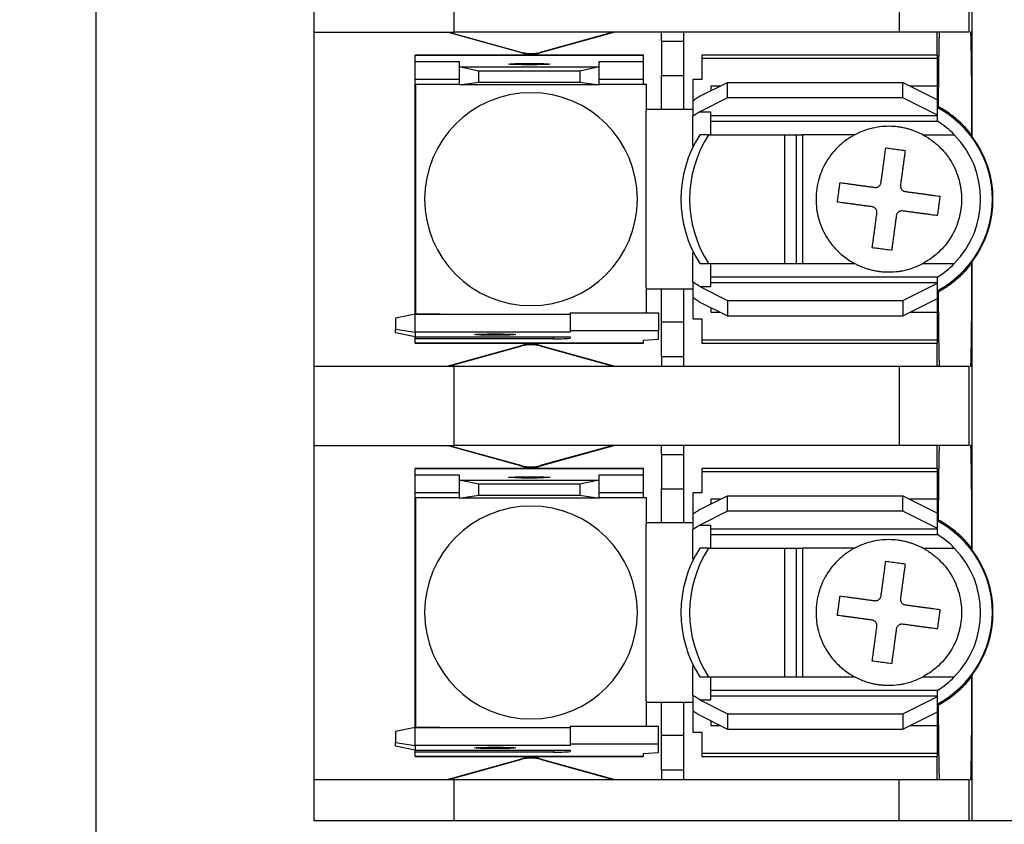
# Model space of a CAD drawing. Header units: millimetres. Extents: x 19 to 819, y 19 to 629.
# Tile 4 of 16: x 163 to 208, y 463 to 500. Entities that reach past the tile are written whole.
import ezdxf

# ---------------------------------------------------------------- set-up
doc = ezdxf.new("R2010")
doc.units = ezdxf.units.MM
doc.header["$LTSCALE"] = 3
doc.linetypes.add('SLD-Solid', pattern=[0])
doc.styles.add('SLDTEXTSTYLE0', font='VERDANA.TTF')
doc.dimstyles.new('SLDDIMSTYLE1', dxfattribs={"dimtxt": 6.474023, "dimasz": 9.906, "dimexe": 0, "dimexo": 0.0625, "dimgap": 1.618506, "dimtad": 0, "dimtih": 1, "dimtoh": 1, "dimrnd": 1e-09, "dimzin": 12, "dimdsep": 46, "dimtxsty": 'SLDTEXTSTYLE0', "dimsah": 1, "dimcen": 0.09, "dimadec": 0, "dimazin": 3, "dimtfac": 1, "dimtofl": 0, "dimtmove": 0, "dimatfit": 3, "dimfxl": 0, "dimfrac": 2, "dimtolj": 1, "dimtzin": 12, "dimarcsym": 0})

# ---------------------------------------------------------------- blocks, each defined once
blk = doc.blocks.new('_D_8')
at = {"color": 7, "linetype": 'SLD-Solid', "lineweight": 0}
for p, q in [((167.297, 541.348), (116.453, 541.348)), ((125.978, 541.348), (125.978, 503.182)), ((116.358, 491.443), (114.184, 491.443)), ((114.184, 491.443), (114.184, 481.154)), ((135.597, 491.443), (137.771, 491.443)), ((137.771, 491.443), (137.771, 481.154)), ((114.184, 481.154), (116.358, 481.154)), ((137.771, 481.154), (135.597, 481.154)), ((125.978, 442.288), (125.978, 479.704)), ((167.297, 442.288), (116.453, 442.288))]:
    blk.add_line(p, q, dxfattribs=at)
at = {"color": 7, "linetype": 'SLD-Solid', "lineweight": 18}
for points in [[(125.978, 541.348), (124.454, 531.442), (127.502, 531.442)], [(125.978, 442.288), (127.502, 452.194), (124.454, 452.194)]]:
    blk.add_solid(points, dxfattribs=at)
at = {"color": 7, "linetype": 'SLD-Solid', "lineweight": 18, "char_height": 6.35, "attachment_point": 1, "style": 'SLDTEXTSTYLE0'}
for s, insert in [('99.1', (116.358, 500.958)), ('3.90', (116.358, 489.219))]:
    blk.add_mtext(s, dxfattribs=dict(at, insert=insert))

msp = doc.modelspace()

# ---------------------------------------------------------------- linework, layer by layer
for p, q in [((166.612, 462.968), (166.612, 520.668)), ((176.512, 499.388), (176.512, 502.989)), ((182.862, 499.388), (182.862, 502.989)), ((203.043, 502.989), (203.043, 499.388)), ((206.218, 499.388), (206.218, 502.989)), ((206.357, 499.388), (206.357, 502.989)), ((176.512, 499.388), (182.862, 499.388)), ((176.512, 484.249), (176.512, 499.388)), ((185.924, 498.454), (182.532, 499.388)), ((182.615, 499.388), (185.929, 498.475)), ((203.043, 499.388), (182.862, 499.388)), ((190.068, 499.388), (186.754, 498.475)), ((190.152, 499.388), (186.76, 498.454)), ((192.26, 498.977), (192.26, 499.388)), ((193.276, 498.977), (193.276, 499.388)), ((206.218, 499.388), (203.043, 499.388)), ((204.769, 498.346), (204.769, 499.388)), ((206.357, 499.388), (206.281, 499.387)), ((206.281, 499.388), (206.281, 499.387)), ((206.357, 494.65), (206.357, 499.388)), ((192.26, 498.977), (193.276, 498.977)), ((192.26, 498.977), (192.26, 497.424)), ((193.276, 497.424), (193.276, 498.977)), ((185.924, 498.454), (185.929, 498.475)), ((186.754, 498.475), (186.76, 498.454)), ((191.447, 498.346), (181.084, 498.346)), ((181.084, 498.346), (181.084, 498.345)), ((181.084, 498.063), (181.084, 498.345)), ((181.084, 498.345), (191.447, 498.345)), ((181.084, 498.063), (183.09, 498.063)), ((181.084, 497.25), (181.084, 498.063)), ((183.09, 498.063), (183.09, 497.817)), ((189.44, 498.063), (191.447, 498.063)), ((189.44, 497.817), (189.44, 498.063)), ((191.447, 498.345), (191.447, 498.346)), ((191.447, 498.063), (191.447, 498.345)), ((191.447, 497.25), (191.447, 498.063)), ((204.782, 498.346), (194.089, 498.346)), ((194.089, 498.346), (194.089, 498.214)), ((194.089, 498.214), (194.089, 497.243)), ((194.089, 498.214), (204.782, 498.214)), ((204.782, 498.214), (204.782, 498.346)), ((204.782, 496.949), (204.782, 498.214)), ((183.979, 497.629), (183.09, 497.817)), ((183.09, 497.817), (189.44, 497.817)), ((183.09, 497.817), (183.09, 497.005)), ((188.551, 497.629), (183.979, 497.629)), ((183.979, 497.13), (183.979, 497.629)), ((189.44, 497.817), (188.551, 497.629)), ((188.551, 497.629), (188.551, 497.13)), ((189.44, 497.005), (189.44, 497.817)), ((183.09, 497.25), (181.084, 497.25)), ((181.084, 496.39), (181.084, 497.25)), ((183.09, 497.005), (183.979, 497.13)), ((183.979, 497.13), (188.551, 497.13)), ((188.551, 497.13), (189.44, 497.005)), ((191.447, 497.25), (189.44, 497.25)), ((191.447, 497.027), (191.447, 497.25)), ((192.26, 497.424), (193.276, 497.424)), ((192.26, 495.882), (192.26, 497.424)), ((193.276, 495.882), (193.276, 497.424)), ((194.089, 497.243), (193.682, 497.243)), ((193.682, 497.243), (193.682, 496.273)), ((181.123, 497.027), (183.09, 497.027)), ((181.123, 486.61), (181.123, 497.027)), ((189.44, 497.005), (183.09, 497.005)), ((189.44, 497.027), (191.56, 497.027)), ((191.56, 497.027), (191.56, 495.82)), ((193.997, 496.482), (195.257, 497.112)), ((194.932, 496.949), (194.495, 496.949)), ((194.495, 496.949), (194.495, 496.731)), ((195.257, 496.408), (195.257, 497.112)), ((195.257, 497.112), (203.207, 497.112)), ((203.207, 496.408), (203.207, 497.112)), ((203.207, 497.112), (204.782, 496.324)), ((204.782, 496.949), (203.532, 496.949)), ((204.782, 496.292), (204.782, 496.949)), ((181.084, 487.246), (181.084, 496.39)), ((193.682, 496.273), (193.682, 495.576)), ((195.257, 496.408), (193.997, 495.778)), ((203.207, 496.408), (195.257, 496.408)), ((204.782, 495.62), (203.207, 496.408)), ((204.782, 495.62), (204.782, 496.324)), ((192.26, 495.882), (191.56, 495.882)), ((191.561, 495.768), (191.56, 495.82)), ((193.276, 495.882), (192.26, 495.882)), ((193.682, 495.882), (193.276, 495.882)), ((193.997, 495.778), (194.495, 495.778)), ((194.495, 494.739), (194.495, 495.778)), ((191.561, 487.869), (191.561, 495.768)), ((193.682, 494.237), (193.682, 495.576)), ((204.782, 495.594), (194.495, 495.594)), ((194.495, 495.349), (204.782, 495.349)), ((204.782, 495.594), (204.782, 495.62)), ((204.782, 495.349), (204.782, 495.594)), ((194.396, 494.739), (194.001, 494.739)), ((194.396, 494.739), (197.846, 494.739)), ((197.846, 494.739), (197.846, 488.897)), ((197.846, 494.739), (198.381, 494.739)), ((198.381, 488.897), (198.381, 494.739)), ((198.381, 494.739), (198.661, 494.739)), ((198.661, 494.739), (198.661, 488.897)), ((201.032, 494.739), (198.661, 494.739)), ((204.112, 494.739), (205.542, 494.739)), ((206.331, 494.726), (206.357, 494.65)), ((193.682, 488.061), (193.682, 489.4)), ((194.001, 488.897), (194.396, 488.897)), ((194.396, 488.897), (197.846, 488.897)), ((194.495, 487.859), (194.495, 488.897)), ((197.846, 488.897), (198.381, 488.897)), ((198.381, 488.897), (198.661, 488.897)), ((198.661, 488.897), (201.032, 488.897)), ((204.112, 488.897), (205.542, 488.897)), ((206.357, 488.987), (206.331, 488.911)), ((206.357, 484.249), (206.357, 488.987)), ((204.782, 488.288), (194.495, 488.288)), ((204.782, 488.043), (204.782, 488.288)), ((191.56, 487.817), (191.561, 487.869)), ((191.56, 487.817), (191.56, 486.663)), ((191.56, 487.754), (192.26, 487.754)), ((192.26, 487.754), (193.276, 487.754)), ((192.26, 486.247), (192.26, 487.754)), ((193.276, 486.247), (193.276, 487.754)), ((193.276, 487.754), (193.682, 487.754)), ((193.682, 488.061), (193.682, 487.364)), ((193.997, 487.859), (195.257, 487.229)), ((193.997, 487.859), (194.495, 487.859)), ((194.495, 488.043), (204.782, 488.043)), ((203.207, 487.229), (204.782, 488.016)), ((204.782, 488.016), (204.782, 488.043)), ((204.782, 487.312), (204.782, 488.016)), ((193.682, 487.33), (193.682, 486.394)), ((203.207, 486.525), (204.782, 487.312)), ((204.782, 486.688), (204.782, 487.345)), ((181.084, 487.246), (181.123, 487.246)), ((181.084, 486.603), (181.084, 487.246)), ((193.997, 487.155), (195.257, 486.525)), ((194.495, 486.906), (194.495, 486.688)), ((195.257, 487.229), (195.257, 486.525)), ((195.257, 487.229), (203.207, 487.229)), ((203.207, 487.229), (203.207, 486.525)), ((181.084, 486.603), (180.195, 486.416)), ((180.195, 486.416), (180.195, 485.917)), ((181.084, 485.791), (181.084, 486.603)), ((181.084, 486.603), (188.12, 486.603)), ((182.227, 486.61), (181.123, 486.61)), ((188.12, 486.663), (192.133, 486.663)), ((188.12, 486.663), (188.12, 485.851)), ((192.133, 486.663), (192.133, 485.851)), ((194.495, 486.688), (194.932, 486.688)), ((195.257, 486.525), (203.207, 486.525)), ((203.532, 486.688), (204.782, 486.688)), ((204.782, 485.423), (204.782, 486.688)), ((193.276, 486.247), (192.26, 486.247)), ((192.26, 484.68), (192.26, 486.247)), ((193.276, 484.68), (193.276, 486.247)), ((193.682, 486.394), (194.089, 486.394)), ((194.089, 486.394), (194.089, 485.423)), ((180.195, 485.917), (181.084, 485.791)), ((180.195, 485.757), (180.195, 485.917)), ((181.084, 485.569), (180.195, 485.757)), ((181.084, 485.791), (181.084, 485.569)), ((188.12, 485.791), (181.084, 485.791)), ((181.084, 485.569), (188.12, 485.569)), ((181.084, 485.49), (181.084, 485.569)), ((187.358, 485.49), (187.358, 485.569)), ((192.133, 485.851), (188.12, 485.851)), ((188.12, 485.851), (188.12, 485.791)), ((188.12, 485.569), (188.12, 485.516)), ((192.133, 485.47), (192.133, 485.851)), ((181.084, 485.292), (181.084, 485.49)), ((187.358, 485.49), (181.084, 485.49)), ((191.447, 485.292), (181.084, 485.292)), ((181.084, 485.291), (181.084, 485.292)), ((181.084, 485.291), (191.447, 485.291)), ((182.532, 484.249), (185.924, 485.183)), ((182.615, 484.249), (185.929, 485.162)), ((185.929, 485.162), (185.924, 485.183)), ((186.76, 485.183), (186.754, 485.162)), ((186.754, 485.162), (190.068, 484.249)), ((186.76, 485.183), (190.152, 484.249)), ((191.447, 485.428), (192.133, 485.47)), ((191.447, 485.292), (191.447, 485.428)), ((191.447, 485.291), (191.447, 485.292)), ((204.782, 485.423), (194.089, 485.423)), ((194.089, 485.423), (194.089, 485.291)), ((194.089, 485.291), (204.782, 485.291)), ((204.769, 484.249), (204.769, 485.291)), ((204.782, 485.291), (204.782, 485.423)), ((192.26, 484.68), (193.276, 484.68)), ((192.26, 484.68), (192.26, 484.249)), ((193.276, 484.249), (193.276, 484.68)), ((176.512, 480.648), (176.512, 484.249)), ((176.512, 484.249), (182.862, 484.249)), ((182.862, 480.648), (182.862, 484.249)), ((182.862, 484.249), (203.043, 484.249)), ((203.043, 484.249), (203.043, 480.648)), ((203.043, 484.249), (206.218, 484.249)), ((206.218, 480.648), (206.218, 484.249)), ((206.281, 484.249), (206.357, 484.249)), ((206.357, 480.648), (206.357, 484.249)), ((176.512, 480.648), (182.862, 480.648)), ((176.512, 465.509), (176.512, 480.648)), ((185.924, 479.714), (182.532, 480.648)), ((182.615, 480.648), (185.929, 479.735)), ((203.043, 480.648), (182.862, 480.648)), ((190.068, 480.648), (186.754, 479.735)), ((190.152, 480.648), (186.76, 479.714)), ((192.26, 480.237), (192.26, 480.648)), ((193.276, 480.237), (193.276, 480.648)), ((206.218, 480.648), (203.043, 480.648)), ((204.769, 479.606), (204.769, 480.648)), ((206.357, 480.648), (206.281, 480.647)), ((206.281, 480.648), (206.281, 480.647)), ((206.357, 475.91), (206.357, 480.648)), ((192.26, 480.237), (192.26, 478.684)), ((192.26, 480.237), (193.276, 480.237)), ((193.276, 478.684), (193.276, 480.237)), ((185.924, 479.714), (185.929, 479.735)), ((186.754, 479.735), (186.76, 479.714)), ((191.447, 479.606), (181.084, 479.606)), ((181.084, 479.606), (181.084, 479.605)), ((181.084, 479.323), (181.084, 479.605)), ((181.084, 479.605), (191.447, 479.605)), ((181.084, 479.323), (183.09, 479.323)), ((181.084, 478.51), (181.084, 479.323)), ((183.09, 479.323), (183.09, 479.077)), ((189.44, 479.077), (189.44, 479.323)), ((189.44, 479.323), (191.447, 479.323)), ((191.447, 479.605), (191.447, 479.606)), ((191.447, 479.323), (191.447, 479.605)), ((191.447, 478.51), (191.447, 479.323)), ((204.782, 479.606), (194.089, 479.606)), ((194.089, 479.606), (194.089, 479.474)), ((194.089, 479.474), (194.089, 478.503)), ((194.089, 479.474), (204.782, 479.474)), ((204.782, 479.474), (204.782, 479.606)), ((204.782, 478.209), (204.782, 479.474)), ((183.09, 479.077), (183.09, 478.265)), ((183.979, 478.889), (183.09, 479.077)), ((183.09, 479.077), (189.44, 479.077)), ((188.551, 478.889), (183.979, 478.889)), ((183.979, 478.39), (183.979, 478.889)), ((189.44, 479.077), (188.551, 478.889)), ((188.551, 478.889), (188.551, 478.39)), ((189.44, 478.265), (189.44, 479.077)), ((183.09, 478.51), (181.084, 478.51)), ((181.084, 477.65), (181.084, 478.51)), ((183.09, 478.265), (183.979, 478.39)), ((183.979, 478.39), (188.551, 478.39)), ((188.551, 478.39), (189.44, 478.265)), ((191.447, 478.51), (189.44, 478.51)), ((191.447, 478.287), (191.447, 478.51)), ((192.26, 478.684), (193.276, 478.684)), ((192.26, 477.142), (192.26, 478.684)), ((193.276, 477.142), (193.276, 478.684)), ((194.089, 478.503), (193.682, 478.503)), ((193.682, 478.503), (193.682, 477.533)), ((193.997, 477.742), (195.257, 478.372)), ((195.257, 477.668), (195.257, 478.372)), ((195.257, 478.372), (203.207, 478.372)), ((203.207, 477.668), (203.207, 478.372)), ((203.207, 478.372), (204.782, 477.584)), ((181.123, 478.287), (183.09, 478.287)), ((181.123, 467.87), (181.123, 478.287)), ((189.44, 478.265), (183.09, 478.265)), ((189.44, 478.287), (191.56, 478.287)), ((191.56, 478.287), (191.56, 477.08)), ((194.932, 478.209), (194.495, 478.209)), ((194.495, 478.209), (194.495, 477.991)), ((204.782, 478.209), (203.532, 478.209)), ((204.782, 477.552), (204.782, 478.209)), ((181.123, 477.65), (181.084, 477.65)), ((181.084, 468.506), (181.084, 477.65)), ((193.682, 477.533), (193.682, 476.836)), ((195.257, 477.668), (193.997, 477.038)), ((203.207, 477.668), (195.257, 477.668)), ((204.782, 476.88), (203.207, 477.668)), ((204.782, 476.88), (204.782, 477.584)), ((192.26, 477.142), (191.56, 477.142)), ((191.561, 477.028), (191.56, 477.08)), ((191.561, 469.129), (191.561, 477.028)), ((193.276, 477.142), (192.26, 477.142)), ((193.682, 477.142), (193.276, 477.142)), ((193.997, 477.038), (194.495, 477.038)), ((194.495, 475.999), (194.495, 477.038)), ((193.682, 475.497), (193.682, 476.836)), ((204.782, 476.854), (194.495, 476.854)), ((194.495, 476.609), (204.782, 476.609)), ((204.782, 476.854), (204.782, 476.88)), ((204.782, 476.609), (204.782, 476.854)), ((194.396, 475.999), (194.001, 475.999)), ((194.396, 475.999), (197.846, 475.999)), ((197.846, 475.999), (197.846, 470.157)), ((197.846, 475.999), (198.381, 475.999)), ((198.381, 470.157), (198.381, 475.999)), ((198.381, 475.999), (198.661, 475.999)), ((198.661, 475.999), (198.661, 470.157)), ((201.032, 475.999), (198.661, 475.999)), ((204.112, 475.999), (205.542, 475.999)), ((206.331, 475.986), (206.357, 475.91)), ((193.682, 469.321), (193.682, 470.66)), ((194.001, 470.157), (194.396, 470.157)), ((194.396, 470.157), (197.846, 470.157)), ((194.495, 469.119), (194.495, 470.157)), ((197.846, 470.157), (198.381, 470.157)), ((198.381, 470.157), (198.661, 470.157)), ((198.661, 470.157), (201.032, 470.157)), ((204.112, 470.157), (205.542, 470.157)), ((206.357, 470.247), (206.331, 470.171)), ((206.357, 465.509), (206.357, 470.247)), ((204.782, 469.548), (194.495, 469.548)), ((204.782, 469.303), (204.782, 469.548)), ((191.56, 469.077), (191.561, 469.129)), ((191.56, 469.077), (191.56, 467.923)), ((191.56, 469.014), (192.26, 469.014)), ((192.26, 469.014), (193.276, 469.014)), ((192.26, 467.507), (192.26, 469.014)), ((193.276, 467.507), (193.276, 469.014)), ((193.276, 469.014), (193.682, 469.014)), ((193.682, 469.321), (193.682, 468.624)), ((193.997, 469.119), (195.257, 468.489)), ((193.997, 469.119), (194.495, 469.119)), ((194.495, 469.303), (204.782, 469.303)), ((203.207, 468.489), (204.782, 469.276)), ((204.782, 469.276), (204.782, 469.303)), ((204.782, 468.572), (204.782, 469.276)), ((193.682, 468.59), (193.682, 467.654)), ((203.207, 467.785), (204.782, 468.572)), ((204.782, 467.948), (204.782, 468.605)), ((181.084, 468.506), (181.123, 468.506)), ((181.084, 467.863), (181.084, 468.506)), ((193.997, 468.415), (195.257, 467.785)), ((194.495, 468.166), (194.495, 467.948)), ((195.257, 468.489), (195.257, 467.785)), ((195.257, 468.489), (203.207, 468.489)), ((203.207, 468.489), (203.207, 467.785)), ((181.084, 467.863), (180.195, 467.676)), ((180.195, 467.676), (180.195, 467.177)), ((181.084, 467.051), (181.084, 467.863)), ((181.084, 467.863), (188.12, 467.863)), ((182.227, 467.87), (181.123, 467.87)), ((188.12, 467.923), (188.12, 467.111)), ((188.12, 467.923), (192.133, 467.923)), ((192.133, 467.111), (192.133, 467.923)), ((193.682, 467.654), (194.089, 467.654)), ((194.089, 467.654), (194.089, 466.683)), ((194.495, 467.948), (194.932, 467.948)), ((195.257, 467.785), (203.207, 467.785)), ((203.532, 467.948), (204.782, 467.948)), ((204.782, 466.683), (204.782, 467.948)), ((193.276, 467.507), (192.26, 467.507)), ((192.26, 465.94), (192.26, 467.507)), ((193.276, 465.94), (193.276, 467.507)), ((180.195, 467.177), (181.084, 467.051)), ((180.195, 467.017), (180.195, 467.177)), ((181.084, 466.829), (180.195, 467.017)), ((181.084, 467.051), (181.084, 466.829)), ((188.12, 467.051), (181.084, 467.051)), ((181.084, 466.829), (188.12, 466.829)), ((181.084, 466.75), (181.084, 466.829)), ((181.084, 466.552), (181.084, 466.75)), ((187.358, 466.75), (181.084, 466.75)), ((187.358, 466.829), (187.358, 466.75)), ((188.12, 467.111), (188.12, 467.051)), ((192.133, 467.111), (188.12, 467.111)), ((188.12, 466.829), (188.12, 466.776)), ((192.133, 466.73), (192.133, 467.111)), ((191.447, 466.552), (181.084, 466.552)), ((181.084, 466.552), (181.084, 466.551)), ((181.084, 466.551), (191.447, 466.551)), ((182.532, 465.509), (185.924, 466.443)), ((182.615, 465.509), (185.929, 466.422)), ((185.929, 466.422), (185.924, 466.443)), ((186.76, 466.443), (186.754, 466.422)), ((186.754, 466.422), (190.068, 465.509)), ((186.76, 466.443), (190.152, 465.509)), ((191.447, 466.688), (192.133, 466.73)), ((191.447, 466.552), (191.447, 466.688)), ((191.447, 466.551), (191.447, 466.552)), ((204.782, 466.683), (194.089, 466.683)), ((194.089, 466.683), (194.089, 466.551)), ((194.089, 466.551), (204.782, 466.551)), ((204.769, 465.509), (204.769, 466.551)), ((204.782, 466.551), (204.782, 466.683)), ((192.26, 465.94), (193.276, 465.94)), ((192.26, 465.94), (192.26, 465.509)), ((193.276, 465.509), (193.276, 465.94)), ((176.512, 463.63), (176.512, 465.509)), ((176.512, 465.509), (182.862, 465.509)), ((182.862, 463.63), (182.862, 465.509)), ((182.862, 465.509), (203.043, 465.509)), ((203.043, 463.63), (203.043, 465.509)), ((203.043, 465.509), (206.218, 465.509)), ((206.218, 463.63), (206.218, 465.509)), ((206.281, 465.51), (206.281, 465.509)), ((206.281, 465.509), (206.357, 465.509)), ((206.357, 463.63), (206.357, 465.509)), ((182.862, 463.63), (176.512, 463.63)), ((203.043, 463.63), (182.862, 463.63)), ((206.218, 463.63), (203.043, 463.63)), ((206.357, 463.63), (206.218, 463.63)), ((222.867, 463.63), (206.357, 463.63))]:
    msp.add_line(p, q)
at = {"flags": 128}
for points in [[(186.265, 497.911), (185.906, 497.913), (185.601, 497.921), (185.397, 497.931), (185.326, 497.944), (185.397, 497.956), (185.601, 497.967), (185.906, 497.974), (186.265, 497.977)], [(186.265, 497.977), (186.625, 497.974), (186.93, 497.967), (187.134, 497.956), (187.205, 497.944), (187.134, 497.931), (186.93, 497.921), (186.625, 497.913), (186.265, 497.911)], [(184.716, 485.647), (184.356, 485.65), (184.052, 485.657), (183.848, 485.668), (183.776, 485.68), (183.848, 485.693), (184.052, 485.703), (184.356, 485.71), (184.716, 485.713)], [(184.716, 485.713), (185.076, 485.71), (185.381, 485.703), (185.584, 485.693), (185.656, 485.68), (185.584, 485.668), (185.381, 485.657), (185.076, 485.65), (184.716, 485.647)], [(186.265, 479.171), (185.906, 479.173), (185.601, 479.181), (185.397, 479.191), (185.326, 479.204), (185.397, 479.216), (185.601, 479.227), (185.906, 479.234), (186.265, 479.237)], [(186.265, 479.237), (186.625, 479.234), (186.93, 479.227), (187.134, 479.216), (187.205, 479.204), (187.134, 479.191), (186.93, 479.181), (186.625, 479.173), (186.265, 479.171)], [(184.716, 466.907), (184.356, 466.91), (184.052, 466.917), (183.848, 466.928), (183.776, 466.94), (183.848, 466.953), (184.052, 466.963), (184.356, 466.97), (184.716, 466.973)], [(184.716, 466.973), (185.076, 466.97), (185.381, 466.963), (185.584, 466.953), (185.656, 466.94), (185.584, 466.928), (185.381, 466.917), (185.076, 466.91), (184.716, 466.907)]]:
    msp.add_lwpolyline(points, dxfattribs=at)
for centre, radius, start, end in [((186.342, 499.972), 1.553, 254.6031, 285.3969), ((186.342, 499.972), 1.575, 254.6031, 285.3969), ((186.342, 491.818), 4.826, 90, 270), ((186.342, 491.818), 4.826, 270, 90), ((202.572, 491.818), 4.699, 297.8765, 62.1235), ((202.572, 491.818), 4.166, 44.5249, 57.9616), ((198.551, 491.818), 5.407, 147.298, 212.702), ((198.946, 491.818), 5.407, 147.298, 212.702), ((202.572, 491.818), 4.166, 315.4751, 44.5249), ((202.572, 491.818), 4.727, 323.1955, 36.8045), ((202.572, 491.818), 4.166, 302.0384, 315.4751), ((182.392, 487.869), 1.27, 262.5235, 265.1712), ((187.548, 490.968), 5.482, 268.0109, 275.9867), ((186.342, 483.665), 1.575, 90, 105.3969), ((186.342, 483.665), 1.553, 90, 105.3969), ((186.342, 483.665), 1.575, 74.6031, 90), ((186.342, 483.665), 1.553, 74.6031, 90), ((186.342, 481.232), 1.575, 254.6031, 285.3969), ((186.342, 481.232), 1.553, 254.6031, 285.3969), ((186.342, 473.078), 4.826, 90, 270), ((186.342, 473.078), 4.826, 270, 90), ((202.572, 473.078), 4.699, 297.8765, 62.1235), ((202.572, 473.078), 4.166, 44.5249, 57.9616), ((198.551, 473.078), 5.407, 147.298, 212.702), ((198.946, 473.078), 5.407, 147.298, 212.702), ((202.572, 473.078), 4.166, 315.4751, 44.5249), ((202.572, 473.078), 4.727, 323.1955, 36.8045), ((202.572, 473.078), 4.166, 302.0384, 315.4751), ((182.392, 469.129), 1.27, 262.5235, 265.1712), ((187.548, 472.228), 5.482, 268.0109, 275.9867), ((186.342, 464.925), 1.575, 90, 105.3969), ((186.342, 464.925), 1.553, 90, 105.3969), ((186.342, 464.925), 1.575, 74.6031, 90), ((186.342, 464.925), 1.553, 74.6031, 90)]:
    msp.add_arc(centre, radius, start, end)
for points, knots in [([(204.828, 496.008), (204.829, 496.086), (204.83, 496.244), (204.831, 496.476), (204.833, 496.706), (204.835, 496.933), (204.836, 497.156), (204.838, 497.375), (204.84, 497.588), (204.842, 497.795), (204.845, 497.995), (204.847, 498.187), (204.85, 498.37), (204.852, 498.543), (204.855, 498.705), (204.858, 498.855), (204.86, 498.992), (204.863, 499.115), (204.867, 499.223), (204.87, 499.316), (204.872, 499.363), (204.873, 499.387)], [0, 0, 0, 0, 0.044766, 0.090407, 0.136921, 0.184309, 0.232571, 0.281707, 0.331717, 0.382601, 0.434358, 0.48699, 0.540496, 0.594875, 0.650128, 0.706256, 0.763257, 0.821132, 0.879881, 0.939503, 1, 1, 1, 1]), ([(206.281, 499.387), (206.282, 499.371), (206.283, 499.337), (206.286, 499.275), (206.288, 499.204), (206.29, 499.122), (206.292, 499.031), (206.295, 498.931), (206.299, 498.728), (206.305, 498.374), (206.312, 497.803), (206.318, 497.135), (206.323, 496.511), (206.326, 495.983), (206.328, 495.579), (206.33, 495.161), (206.331, 494.871), (206.331, 494.726)], [0, 0, 0, 0, 0.035596, 0.07112, 0.106619, 0.14214, 0.177729, 0.213432, 0.249296, 0.376345, 0.503892, 0.629834, 0.756532, 0.817367, 0.878069, 0.938869, 1, 1, 1, 1]), ([(193.997, 496.482), (193.945, 496.446), (193.84, 496.375), (193.735, 496.307), (193.682, 496.273)], [0, 0, 0, 0, 0.499331, 1, 1, 1, 1]), ([(206.331, 494.726), (206.291, 494.777), (206.209, 494.881), (206.08, 495.028), (205.945, 495.171), (205.805, 495.307), (205.623, 495.469), (205.396, 495.65), (205.12, 495.842), (204.925, 495.952), (204.828, 496.008)], [0, 0, 0, 0, 0.09893, 0.197613, 0.296176, 0.394749, 0.493462, 0.664483, 0.833084, 1, 1, 1, 1]), ([(204.112, 494.739), (204.063, 494.765), (203.966, 494.814), (203.819, 494.877), (203.673, 494.933), (203.528, 494.98), (203.364, 495.026), (203.182, 495.066), (202.913, 495.108), (202.571, 495.129), (202.15, 495.103), (201.753, 495.025), (201.374, 494.905), (201.15, 494.796), (201.032, 494.739)], [0, 0, 0, 0, 0.051803, 0.101781, 0.150297, 0.197806, 0.244861, 0.30895, 0.372646, 0.500095, 0.628581, 0.767263, 0.877755, 1, 1, 1, 1]), ([(201.032, 494.739), (200.986, 494.714), (200.89, 494.662), (200.748, 494.572), (200.604, 494.472), (200.459, 494.358), (200.257, 494.18), (200.004, 493.91), (199.669, 493.437), (199.359, 492.739), (199.228, 491.853), (199.349, 490.933), (199.646, 490.234), (199.991, 489.745), (200.268, 489.443), (200.54, 489.209), (200.792, 489.031), (200.957, 488.939), (201.032, 488.897)], [0, 0, 0, 0, 0.0222803, 0.0456975, 0.0702625, 0.0959824, 0.1228611, 0.183209, 0.2503335, 0.3650119, 0.4999997, 0.6204444, 0.7496828, 0.8137771, 0.870822, 0.9208572, 0.9639109, 1, 1, 1, 1]), ([(204.112, 494.739), (204.164, 494.711), (204.266, 494.655), (204.415, 494.56), (204.558, 494.459), (204.696, 494.349), (204.897, 494.171), (205.146, 493.904), (205.408, 493.53), (205.618, 493.123), (205.814, 492.558), (205.914, 491.818), (205.814, 491.079), (205.618, 490.515), (205.409, 490.108), (205.146, 489.733), (204.871, 489.438), (204.607, 489.212), (204.368, 489.041), (204.198, 488.945), (204.112, 488.897)], [0, 0, 0, 0, 0.024593, 0.049098, 0.073585, 0.098125, 0.122785, 0.186376, 0.250181, 0.313767, 0.377576, 0.500012, 0.622447, 0.686038, 0.749843, 0.813429, 0.877238, 0.918163, 0.958975, 1, 1, 1, 1]), ([(202.221, 492.571), (202.229, 492.63), (202.245, 492.746), (202.268, 492.915), (202.29, 493.079), (202.312, 493.235), (202.332, 493.386), (202.352, 493.529), (202.37, 493.666), (202.388, 493.796), (202.404, 493.919), (202.42, 494.035), (202.43, 494.108), (202.435, 494.144)], [0, 0, 0, 0, 0.100543, 0.199146, 0.295814, 0.390552, 0.483364, 0.574254, 0.663226, 0.750284, 0.835431, 0.918669, 1, 1, 1, 1]), ([(202.435, 494.144), (202.483, 494.138), (202.58, 494.124), (202.727, 494.104), (202.875, 494.084), (203.023, 494.064), (203.17, 494.044), (203.267, 494.031), (203.315, 494.024)], [0, 0, 0, 0, 0.166634, 0.333317, 0.500021, 0.666721, 0.83339, 1, 1, 1, 1]), ([(203.315, 494.024), (203.309, 493.98), (203.297, 493.89), (203.277, 493.745), (203.256, 493.59), (203.234, 493.425), (203.21, 493.25), (203.185, 493.064), (203.158, 492.869), (203.131, 492.664), (203.112, 492.523), (203.102, 492.451)], [0, 0, 0, 0, 0.099668, 0.202185, 0.307554, 0.41578, 0.526869, 0.640828, 0.757664, 0.877386, 1, 1, 1, 1]), ([(200.242, 491.686), (200.249, 491.734), (200.262, 491.829), (200.282, 491.975), (200.302, 492.121), (200.322, 492.269), (200.342, 492.419), (200.355, 492.517), (200.362, 492.567)], [0, 0, 0, 0, 0.163609, 0.328093, 0.493699, 0.660695, 0.829365, 1, 1, 1, 1]), ([(200.362, 492.567), (200.408, 492.561), (200.501, 492.548), (200.647, 492.529), (200.797, 492.508), (200.952, 492.487), (201.11, 492.466), (201.271, 492.444), (201.435, 492.422), (201.6, 492.399), (201.767, 492.376), (201.879, 492.361), (201.935, 492.354)], [0, 0, 0, 0, 0.104234, 0.207504, 0.309816, 0.411178, 0.511599, 0.611089, 0.709662, 0.807328, 0.904103, 1, 1, 1, 1]), ([(201.935, 492.354), (201.952, 492.352), (201.986, 492.349), (202.036, 492.359), (202.083, 492.376), (202.11, 492.394), (202.123, 492.403)], [0, 0, 0, 0, 0.258819, 0.515795, 0.758326, 1, 1, 1, 1]), ([(202.123, 492.403), (202.135, 492.414), (202.16, 492.435), (202.189, 492.475), (202.211, 492.521), (202.218, 492.554), (202.221, 492.571)], [0, 0, 0, 0, 0.241663, 0.484493, 0.741216, 1, 1, 1, 1]), ([(203.1, 492.417), (203.1, 492.403), (203.101, 492.376), (203.112, 492.336), (203.128, 492.298), (203.143, 492.275), (203.151, 492.263)], [0, 0, 0, 0, 0.255433, 0.502401, 0.748147, 1, 1, 1, 1]), ([(203.151, 492.263), (203.162, 492.251), (203.183, 492.226), (203.224, 492.197), (203.269, 492.175), (203.303, 492.169), (203.319, 492.166)], [0, 0, 0, 0, 0.241807, 0.484528, 0.741313, 1, 1, 1, 1]), ([(203.319, 492.166), (203.375, 492.158), (203.488, 492.143), (203.654, 492.12), (203.819, 492.098), (203.983, 492.076), (204.144, 492.054), (204.302, 492.032), (204.457, 492.011), (204.607, 491.991), (204.754, 491.971), (204.846, 491.958), (204.892, 491.952)], [0, 0, 0, 0, 0.09594, 0.192747, 0.290438, 0.389024, 0.48852, 0.588936, 0.690283, 0.792571, 0.895808, 1, 1, 1, 1]), ([(204.892, 491.952), (204.886, 491.902), (204.872, 491.802), (204.851, 491.652), (204.831, 491.503), (204.811, 491.357), (204.792, 491.213), (204.779, 491.118), (204.773, 491.071)], [0, 0, 0, 0, 0.1727458, 0.3426934, 0.5101221, 0.6753078, 0.8385168, 1, 1, 1, 1]), ([(201.815, 491.473), (201.76, 491.48), (201.648, 491.495), (201.482, 491.518), (201.317, 491.54), (201.154, 491.563), (200.993, 491.585), (200.834, 491.606), (200.68, 491.627), (200.529, 491.647), (200.382, 491.667), (200.289, 491.68), (200.242, 491.686)], [0, 0, 0, 0, 0.0955652, 0.1920316, 0.2894321, 0.3877991, 0.4871642, 0.5875581, 0.6890106, 0.7915505, 0.8952049, 1, 1, 1, 1]), ([(201.983, 491.375), (201.973, 491.388), (201.951, 491.413), (201.91, 491.442), (201.865, 491.463), (201.832, 491.469), (201.815, 491.473)], [0, 0, 0, 0, 0.252596, 0.496698, 0.742523, 1, 1, 1, 1]), ([(202.033, 491.187), (202.034, 491.204), (202.037, 491.238), (202.028, 491.287), (202.011, 491.334), (201.993, 491.361), (201.983, 491.375)], [0, 0, 0, 0, 0.2578936, 0.5155054, 0.7578275, 1, 1, 1, 1]), ([(201.819, 489.614), (201.825, 489.656), (201.837, 489.744), (201.856, 489.889), (201.879, 490.054), (201.904, 490.239), (201.932, 490.444), (201.963, 490.672), (201.997, 490.92), (202.021, 491.096), (202.033, 491.187)], [0, 0, 0, 0, 0.094581, 0.19784, 0.309786, 0.430423, 0.559757, 0.697791, 0.844535, 1, 1, 1, 1]), ([(202.914, 491.067), (202.906, 491.006), (202.889, 490.886), (202.866, 490.713), (202.844, 490.55), (202.823, 490.396), (202.804, 490.252), (202.785, 490.117), (202.768, 489.992), (202.753, 489.875), (202.738, 489.768), (202.724, 489.669), (202.712, 489.578), (202.704, 489.522), (202.7, 489.494)], [0, 0, 0, 0, 0.1046326, 0.2053833, 0.3022564, 0.3952551, 0.4843821, 0.5696393, 0.6510282, 0.7285501, 0.8022063, 0.8719984, 0.9379286, 1, 1, 1, 1]), ([(203.012, 491.235), (202.999, 491.225), (202.975, 491.203), (202.946, 491.163), (202.924, 491.117), (202.917, 491.084), (202.914, 491.067)], [0, 0, 0, 0, 0.241987, 0.484237, 0.741934, 1, 1, 1, 1]), ([(203.2, 491.285), (203.183, 491.286), (203.15, 491.289), (203.1, 491.281), (203.053, 491.264), (203.026, 491.245), (203.012, 491.235)], [0, 0, 0, 0, 0.257412, 0.503214, 0.747339, 1, 1, 1, 1]), ([(204.773, 491.071), (204.726, 491.077), (204.633, 491.09), (204.486, 491.11), (204.335, 491.131), (204.18, 491.152), (204.022, 491.173), (203.861, 491.195), (203.698, 491.217), (203.533, 491.239), (203.367, 491.262), (203.255, 491.277), (203.2, 491.285)], [0, 0, 0, 0, 0.104749, 0.208367, 0.310881, 0.412318, 0.512707, 0.612078, 0.71046, 0.807886, 0.904389, 1, 1, 1, 1]), ([(202.7, 489.494), (202.652, 489.501), (202.554, 489.514), (202.407, 489.534), (202.26, 489.554), (202.112, 489.574), (201.965, 489.594), (201.868, 489.607), (201.819, 489.614)], [0, 0, 0, 0, 0.167136, 0.333688, 0.499952, 0.666228, 0.832811, 1, 1, 1, 1]), ([(201.032, 488.897), (201.075, 488.875), (201.156, 488.834), (201.273, 488.782), (201.419, 488.722), (201.581, 488.667), (201.775, 488.612), (201.929, 488.578), (202.047, 488.558), (202.114, 488.548), (202.182, 488.539), (202.266, 488.53), (202.402, 488.52), (202.651, 488.512), (202.929, 488.53), (203.21, 488.576), (203.455, 488.633), (203.765, 488.73), (203.989, 488.838), (204.112, 488.897)], [0, 0, 0, 0, 0.0451677, 0.0851038, 0.1198109, 0.1930425, 0.2448205, 0.3087457, 0.3406807, 0.3566415, 0.3725978, 0.4044967, 0.4363801, 0.5000988, 0.6373543, 0.6963627, 0.7672951, 0.8722492, 1, 1, 1, 1]), ([(204.828, 487.629), (204.887, 487.662), (205.004, 487.727), (205.173, 487.834), (205.34, 487.948), (205.501, 488.07), (205.682, 488.218), (205.876, 488.395), (206.056, 488.58), (206.207, 488.752), (206.289, 488.857), (206.331, 488.911)], [0, 0, 0, 0, 0.099975, 0.200459, 0.301612, 0.403595, 0.506562, 0.655073, 0.799745, 0.896986, 1, 1, 1, 1]), ([(206.331, 488.911), (206.331, 488.828), (206.33, 488.662), (206.329, 488.417), (206.328, 488.178), (206.327, 487.943), (206.326, 487.713), (206.325, 487.488), (206.322, 487.074), (206.318, 486.503), (206.312, 485.835), (206.305, 485.263), (206.298, 484.876), (206.293, 484.624), (206.289, 484.467), (206.285, 484.339), (206.282, 484.279), (206.281, 484.249)], [0, 0, 0, 0, 0.0349467, 0.0697671, 0.1045039, 0.1392003, 0.1738995, 0.208645, 0.2434796, 0.3700633, 0.496062, 0.6235929, 0.7506556, 0.8141548, 0.8780993, 0.9394662, 1, 1, 1, 1]), ([(193.997, 487.859), (193.945, 487.893), (193.84, 487.963), (193.735, 488.028), (193.682, 488.061)], [0, 0, 0, 0, 0.499491, 1, 1, 1, 1]), ([(193.682, 487.364), (193.735, 487.33), (193.84, 487.262), (193.945, 487.191), (193.997, 487.155)], [0, 0, 0, 0, 0.500669, 1, 1, 1, 1]), ([(204.873, 484.25), (204.872, 484.267), (204.871, 484.301), (204.869, 484.364), (204.866, 484.435), (204.864, 484.514), (204.862, 484.6), (204.86, 484.693), (204.858, 484.792), (204.856, 484.896), (204.854, 485.006), (204.852, 485.121), (204.851, 485.24), (204.849, 485.362), (204.847, 485.488), (204.846, 485.616), (204.844, 485.747), (204.843, 485.88), (204.841, 486.015), (204.84, 486.15), (204.838, 486.287), (204.837, 486.424), (204.836, 486.561), (204.835, 486.698), (204.834, 486.834), (204.833, 486.97), (204.832, 487.104), (204.831, 487.238), (204.83, 487.37), (204.829, 487.5), (204.829, 487.586), (204.828, 487.629)], [0, 0, 0, 0, 0.044579, 0.088437, 0.131574, 0.173989, 0.215684, 0.256657, 0.296909, 0.33644, 0.37525, 0.413338, 0.450706, 0.487352, 0.523278, 0.558482, 0.592964, 0.626726, 0.659767, 0.692086, 0.723684, 0.754561, 0.784717, 0.814151, 0.842865, 0.870857, 0.898128, 0.924678, 0.950506, 0.975614, 1, 1, 1, 1]), ([(204.828, 477.268), (204.829, 477.346), (204.83, 477.504), (204.831, 477.736), (204.833, 477.966), (204.835, 478.193), (204.836, 478.416), (204.838, 478.635), (204.84, 478.848), (204.842, 479.055), (204.845, 479.255), (204.847, 479.447), (204.85, 479.63), (204.852, 479.803), (204.855, 479.965), (204.858, 480.115), (204.86, 480.252), (204.863, 480.375), (204.867, 480.483), (204.87, 480.576), (204.872, 480.623), (204.873, 480.647)], [0, 0, 0, 0, 0.044766, 0.090407, 0.136921, 0.184309, 0.232571, 0.281707, 0.331717, 0.382601, 0.434358, 0.48699, 0.540496, 0.594875, 0.650128, 0.706256, 0.763257, 0.821132, 0.879881, 0.939503, 1, 1, 1, 1]), ([(206.281, 480.647), (206.282, 480.631), (206.283, 480.597), (206.286, 480.535), (206.288, 480.463), (206.29, 480.382), (206.292, 480.291), (206.295, 480.191), (206.299, 479.988), (206.305, 479.634), (206.312, 479.063), (206.318, 478.395), (206.323, 477.771), (206.326, 477.243), (206.328, 476.839), (206.33, 476.421), (206.331, 476.131), (206.331, 475.986)], [0, 0, 0, 0, 0.035659, 0.071225, 0.106745, 0.142266, 0.177834, 0.213495, 0.249296, 0.376345, 0.503891, 0.629834, 0.756532, 0.817367, 0.878069, 0.938869, 1, 1, 1, 1]), ([(193.997, 477.742), (193.945, 477.706), (193.84, 477.635), (193.735, 477.567), (193.682, 477.533)], [0, 0, 0, 0, 0.499331, 1, 1, 1, 1]), ([(206.331, 475.986), (206.291, 476.037), (206.209, 476.141), (206.08, 476.288), (205.945, 476.431), (205.805, 476.567), (205.623, 476.729), (205.396, 476.91), (205.12, 477.102), (204.925, 477.212), (204.828, 477.268)], [0, 0, 0, 0, 0.09893, 0.197613, 0.296176, 0.394749, 0.493462, 0.664483, 0.833084, 1, 1, 1, 1]), ([(204.112, 475.999), (204.063, 476.025), (203.966, 476.074), (203.819, 476.137), (203.673, 476.193), (203.528, 476.24), (203.364, 476.286), (203.182, 476.326), (202.913, 476.368), (202.571, 476.389), (202.15, 476.363), (201.753, 476.285), (201.374, 476.165), (201.15, 476.056), (201.032, 475.999)], [0, 0, 0, 0, 0.0518027, 0.1017815, 0.1502974, 0.1978063, 0.2448607, 0.3089496, 0.3726465, 0.5000954, 0.6285807, 0.7672633, 0.8777549, 1, 1, 1, 1]), ([(201.032, 475.999), (200.986, 475.974), (200.89, 475.922), (200.748, 475.832), (200.604, 475.732), (200.459, 475.618), (200.257, 475.44), (200.004, 475.17), (199.669, 474.697), (199.359, 473.999), (199.228, 473.113), (199.349, 472.193), (199.646, 471.494), (199.991, 471.005), (200.268, 470.703), (200.54, 470.469), (200.792, 470.291), (200.957, 470.199), (201.032, 470.157)], [0, 0, 0, 0, 0.02228, 0.045697, 0.070263, 0.095982, 0.122861, 0.183209, 0.250333, 0.365012, 0.5, 0.620444, 0.749683, 0.813777, 0.870822, 0.920857, 0.963911, 1, 1, 1, 1]), ([(204.112, 475.999), (204.164, 475.971), (204.266, 475.915), (204.415, 475.82), (204.558, 475.719), (204.696, 475.609), (204.897, 475.431), (205.146, 475.164), (205.408, 474.79), (205.618, 474.383), (205.814, 473.818), (205.914, 473.078), (205.814, 472.339), (205.618, 471.775), (205.409, 471.368), (205.146, 470.993), (204.871, 470.698), (204.607, 470.472), (204.368, 470.301), (204.198, 470.205), (204.112, 470.157)], [0, 0, 0, 0, 0.024593, 0.049098, 0.073585, 0.098125, 0.122785, 0.186376, 0.250181, 0.313767, 0.377576, 0.500012, 0.622447, 0.686038, 0.749843, 0.813429, 0.877238, 0.918163, 0.958975, 1, 1, 1, 1]), ([(202.221, 473.831), (202.229, 473.89), (202.245, 474.006), (202.268, 474.175), (202.29, 474.339), (202.312, 474.495), (202.332, 474.646), (202.352, 474.789), (202.37, 474.926), (202.388, 475.056), (202.404, 475.179), (202.42, 475.295), (202.43, 475.368), (202.435, 475.404)], [0, 0, 0, 0, 0.100543, 0.199146, 0.295814, 0.390552, 0.483364, 0.574254, 0.663226, 0.750284, 0.835431, 0.918669, 1, 1, 1, 1]), ([(202.435, 475.404), (202.483, 475.398), (202.58, 475.384), (202.727, 475.364), (202.875, 475.344), (203.023, 475.324), (203.17, 475.304), (203.267, 475.291), (203.315, 475.284)], [0, 0, 0, 0, 0.1666338, 0.3333166, 0.5000215, 0.6667215, 0.83339, 1, 1, 1, 1]), ([(203.315, 475.284), (203.309, 475.24), (203.297, 475.15), (203.277, 475.005), (203.256, 474.85), (203.234, 474.685), (203.21, 474.51), (203.185, 474.324), (203.158, 474.129), (203.131, 473.924), (203.112, 473.783), (203.102, 473.711)], [0, 0, 0, 0, 0.099668, 0.202185, 0.307554, 0.41578, 0.526869, 0.640828, 0.757664, 0.877386, 1, 1, 1, 1]), ([(200.242, 472.946), (200.249, 472.994), (200.262, 473.089), (200.282, 473.235), (200.302, 473.381), (200.322, 473.529), (200.342, 473.679), (200.355, 473.777), (200.362, 473.827)], [0, 0, 0, 0, 0.1636087, 0.3280926, 0.4936987, 0.6606953, 0.8293654, 1, 1, 1, 1]), ([(200.362, 473.827), (200.408, 473.821), (200.501, 473.808), (200.647, 473.789), (200.797, 473.768), (200.952, 473.747), (201.11, 473.726), (201.271, 473.704), (201.435, 473.682), (201.6, 473.659), (201.767, 473.636), (201.879, 473.621), (201.935, 473.614)], [0, 0, 0, 0, 0.1042341, 0.2075039, 0.3098158, 0.4111776, 0.5115986, 0.6110895, 0.7096619, 0.8073285, 0.904103, 1, 1, 1, 1]), ([(201.935, 473.614), (201.952, 473.612), (201.986, 473.609), (202.036, 473.619), (202.083, 473.636), (202.11, 473.654), (202.123, 473.663)], [0, 0, 0, 0, 0.258819, 0.515795, 0.758326, 1, 1, 1, 1]), ([(202.123, 473.663), (202.135, 473.674), (202.16, 473.695), (202.189, 473.735), (202.211, 473.781), (202.218, 473.814), (202.221, 473.831)], [0, 0, 0, 0, 0.241663, 0.484493, 0.741216, 1, 1, 1, 1]), ([(203.1, 473.677), (203.1, 473.663), (203.101, 473.636), (203.112, 473.596), (203.128, 473.558), (203.143, 473.535), (203.151, 473.523)], [0, 0, 0, 0, 0.255433, 0.502401, 0.748147, 1, 1, 1, 1]), ([(203.151, 473.523), (203.162, 473.511), (203.183, 473.486), (203.224, 473.457), (203.269, 473.435), (203.303, 473.429), (203.319, 473.426)], [0, 0, 0, 0, 0.241807, 0.484528, 0.741313, 1, 1, 1, 1]), ([(203.319, 473.426), (203.375, 473.418), (203.488, 473.403), (203.654, 473.38), (203.819, 473.358), (203.983, 473.336), (204.144, 473.314), (204.302, 473.292), (204.457, 473.271), (204.607, 473.251), (204.754, 473.231), (204.846, 473.218), (204.892, 473.212)], [0, 0, 0, 0, 0.09594, 0.192747, 0.290438, 0.389024, 0.48852, 0.588936, 0.690283, 0.792571, 0.895808, 1, 1, 1, 1]), ([(204.892, 473.212), (204.886, 473.162), (204.872, 473.062), (204.851, 472.912), (204.831, 472.763), (204.811, 472.617), (204.792, 472.473), (204.779, 472.378), (204.773, 472.331)], [0, 0, 0, 0, 0.172746, 0.342693, 0.510122, 0.675308, 0.838517, 1, 1, 1, 1]), ([(201.815, 472.733), (201.76, 472.74), (201.648, 472.755), (201.482, 472.778), (201.317, 472.8), (201.154, 472.823), (200.993, 472.845), (200.834, 472.866), (200.68, 472.887), (200.529, 472.907), (200.382, 472.927), (200.289, 472.94), (200.242, 472.946)], [0, 0, 0, 0, 0.0955652, 0.1920316, 0.2894321, 0.3877991, 0.4871642, 0.5875581, 0.6890106, 0.7915505, 0.8952049, 1, 1, 1, 1]), ([(201.983, 472.635), (201.973, 472.648), (201.951, 472.673), (201.91, 472.702), (201.865, 472.723), (201.832, 472.729), (201.815, 472.733)], [0, 0, 0, 0, 0.252596, 0.496698, 0.742523, 1, 1, 1, 1]), ([(202.033, 472.447), (202.034, 472.464), (202.037, 472.498), (202.028, 472.547), (202.011, 472.594), (201.993, 472.621), (201.983, 472.635)], [0, 0, 0, 0, 0.257894, 0.515505, 0.757827, 1, 1, 1, 1]), ([(201.819, 470.874), (201.825, 470.916), (201.837, 471.004), (201.856, 471.149), (201.879, 471.314), (201.904, 471.499), (201.932, 471.704), (201.963, 471.932), (201.997, 472.18), (202.021, 472.356), (202.033, 472.447)], [0, 0, 0, 0, 0.094581, 0.19784, 0.309786, 0.430423, 0.559757, 0.697791, 0.844535, 1, 1, 1, 1]), ([(202.914, 472.327), (202.906, 472.266), (202.889, 472.146), (202.866, 471.973), (202.844, 471.81), (202.823, 471.656), (202.804, 471.512), (202.785, 471.377), (202.768, 471.252), (202.753, 471.135), (202.738, 471.028), (202.724, 470.929), (202.712, 470.838), (202.704, 470.782), (202.7, 470.754)], [0, 0, 0, 0, 0.104633, 0.205383, 0.302256, 0.395255, 0.484382, 0.569639, 0.651028, 0.72855, 0.802206, 0.871998, 0.937929, 1, 1, 1, 1]), ([(203.012, 472.495), (202.999, 472.485), (202.975, 472.463), (202.946, 472.423), (202.924, 472.377), (202.917, 472.344), (202.914, 472.327)], [0, 0, 0, 0, 0.2419865, 0.4842367, 0.7419339, 1, 1, 1, 1]), ([(203.2, 472.545), (203.183, 472.546), (203.15, 472.549), (203.1, 472.541), (203.053, 472.524), (203.026, 472.505), (203.012, 472.495)], [0, 0, 0, 0, 0.257412, 0.503214, 0.747339, 1, 1, 1, 1]), ([(204.773, 472.331), (204.726, 472.337), (204.633, 472.35), (204.486, 472.37), (204.335, 472.391), (204.18, 472.412), (204.022, 472.433), (203.861, 472.455), (203.698, 472.477), (203.533, 472.499), (203.367, 472.522), (203.255, 472.537), (203.2, 472.545)], [0, 0, 0, 0, 0.104749, 0.208367, 0.310881, 0.412318, 0.512707, 0.612078, 0.71046, 0.807886, 0.904389, 1, 1, 1, 1]), ([(202.7, 470.754), (202.652, 470.761), (202.554, 470.774), (202.407, 470.794), (202.26, 470.814), (202.112, 470.834), (201.965, 470.854), (201.868, 470.867), (201.819, 470.874)], [0, 0, 0, 0, 0.167136, 0.333688, 0.499952, 0.666228, 0.832811, 1, 1, 1, 1]), ([(201.032, 470.157), (201.075, 470.135), (201.156, 470.094), (201.273, 470.042), (201.419, 469.982), (201.581, 469.927), (201.775, 469.872), (201.929, 469.838), (202.047, 469.818), (202.114, 469.808), (202.182, 469.799), (202.266, 469.79), (202.402, 469.78), (202.651, 469.772), (202.929, 469.79), (203.21, 469.836), (203.455, 469.893), (203.765, 469.99), (203.989, 470.098), (204.112, 470.157)], [0, 0, 0, 0, 0.0451677, 0.0851038, 0.1198109, 0.1930425, 0.2448205, 0.3087457, 0.3406807, 0.3566415, 0.3725978, 0.4044967, 0.4363801, 0.5000988, 0.6373543, 0.6963627, 0.7672951, 0.8722492, 1, 1, 1, 1]), ([(204.828, 468.889), (204.887, 468.922), (205.004, 468.987), (205.173, 469.094), (205.34, 469.208), (205.501, 469.33), (205.682, 469.478), (205.876, 469.655), (206.056, 469.84), (206.207, 470.012), (206.289, 470.117), (206.331, 470.171)], [0, 0, 0, 0, 0.099975, 0.200459, 0.301612, 0.403595, 0.506562, 0.655073, 0.799745, 0.896986, 1, 1, 1, 1]), ([(206.331, 470.171), (206.331, 470.088), (206.33, 469.922), (206.329, 469.677), (206.328, 469.438), (206.327, 469.203), (206.326, 468.973), (206.325, 468.748), (206.322, 468.334), (206.318, 467.763), (206.312, 467.095), (206.305, 466.523), (206.298, 466.137), (206.293, 465.887), (206.289, 465.73), (206.285, 465.601), (206.282, 465.54), (206.281, 465.509)], [0, 0, 0, 0, 0.034946, 0.069766, 0.104502, 0.139198, 0.173897, 0.208642, 0.243476, 0.370058, 0.496055, 0.623584, 0.750645, 0.813261, 0.875526, 0.937689, 1, 1, 1, 1]), ([(193.997, 469.119), (193.945, 469.153), (193.84, 469.223), (193.735, 469.288), (193.682, 469.321)], [0, 0, 0, 0, 0.499491, 1, 1, 1, 1]), ([(193.682, 468.624), (193.735, 468.59), (193.84, 468.522), (193.945, 468.451), (193.997, 468.415)], [0, 0, 0, 0, 0.5006686, 1, 1, 1, 1]), ([(204.873, 465.51), (204.872, 465.527), (204.871, 465.561), (204.869, 465.624), (204.866, 465.695), (204.864, 465.774), (204.862, 465.86), (204.86, 465.953), (204.858, 466.052), (204.856, 466.156), (204.854, 466.266), (204.852, 466.381), (204.851, 466.5), (204.849, 466.622), (204.847, 466.748), (204.846, 466.876), (204.844, 467.007), (204.843, 467.14), (204.841, 467.275), (204.84, 467.41), (204.838, 467.547), (204.837, 467.684), (204.836, 467.821), (204.835, 467.958), (204.834, 468.094), (204.833, 468.23), (204.832, 468.364), (204.831, 468.498), (204.83, 468.63), (204.829, 468.76), (204.829, 468.846), (204.828, 468.889)], [0, 0, 0, 0, 0.044579, 0.088437, 0.131574, 0.173989, 0.215684, 0.256657, 0.296909, 0.33644, 0.37525, 0.413338, 0.450706, 0.487352, 0.523278, 0.558482, 0.592964, 0.626726, 0.659767, 0.692086, 0.723684, 0.754561, 0.784717, 0.814151, 0.842865, 0.870857, 0.898128, 0.924678, 0.950506, 0.975614, 1, 1, 1, 1])]:
    msp.add_open_spline(points, degree=3, knots=knots)
for points in [[(193.997, 495.778), (193.892, 495.708), (193.787, 495.641), (193.682, 495.576)], [(203.102, 492.451), (203.101, 492.44), (203.1, 492.429), (203.1, 492.417)], [(206.281, 484.25), (206.281, 484.25), (206.281, 484.249), (206.281, 484.249)], [(193.997, 477.038), (193.892, 476.968), (193.787, 476.901), (193.682, 476.836)], [(203.102, 473.711), (203.101, 473.7), (203.1, 473.689), (203.1, 473.677)]]:
    msp.add_open_spline(points, degree=3)

# ---------------------------------------------------------------- dimensions: what is measured, and where the dimension line sits
at = {"color": 7, "linetype": 'SLD-Solid', "lineweight": 18}
dim = msp.add_linear_dim(base=(125.978, 442.288), p1=(171.107, 541.348), p2=(171.107, 442.288), angle=90, dimstyle='SLDDIMSTYLE1', dxfattribs=at)
dim.commit()
dim.dimension.update_dxf_attribs({"geometry": '_D_8', "text_midpoint": (125.978, 491.443), "dimtype": 160})

doc.saveas('drawing.dxf')
